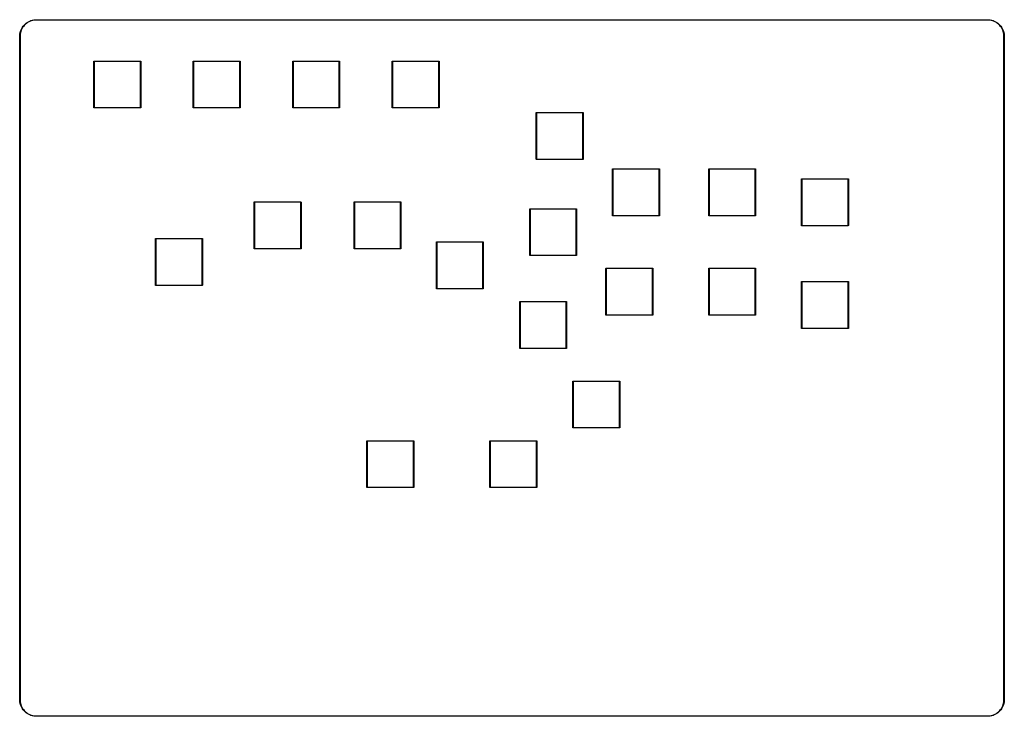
# Model space of a CAD drawing. Extents: x 50 to 348, y -240 to -29.
import ezdxf

# ---------------------------------------------------------------- set-up
doc = ezdxf.new("R2010")
doc.units = 0
doc.layers.add('BLACK', color=7, linetype='CONTINUOUS')

msp = doc.modelspace()

# ---------------------------------------------------------------- linework, layer by layer
at = {"layer": 'BLACK', "linetype": 'CONTINUOUS'}
for p, q in [((53.895801, -29.759156), (54.295832, -29.640062)), ((54.463137, -29.698264), (54.045622, -29.810136)), ((54.295832, -29.640062), (54.704331, -29.554409)), ((54.888814, -29.623206), (54.463137, -29.698264)), ((54.704331, -29.554409), (55.118508, -29.502782)), ((55.319412, -29.585534), (54.888814, -29.623206)), ((55.118508, -29.502782), (55.535534, -29.485534)), ((55.535534, -29.585534), (55.319412, -29.585534)), ((55.535534, -29.485534), (342.535534, -29.485534)), ((342.535534, -29.585534), (55.535534, -29.585534)), ((342.535534, -29.485534), (342.952557, -29.502785)), ((342.751654, -29.585535), (342.535534, -29.585534)), ((343.182249, -29.62321), (342.751654, -29.585535)), ((342.952557, -29.502785), (343.366731, -29.554415)), ((343.607922, -29.698271), (343.182249, -29.62321)), ((343.366731, -29.554415), (343.775227, -29.64007)), ((344.025434, -29.810146), (343.607922, -29.698271)), ((343.775227, -29.64007), (344.175254, -29.759166)), ((50.759156, -32.895801), (50.910878, -32.506971)), ((50.957972, -32.639446), (50.810136, -33.045622)), ((50.910878, -32.506971), (51.09419, -32.131999)), ((51.140646, -32.2477), (50.957972, -32.639446)), ((51.09419, -32.131999), (51.307842, -31.773445)), ((51.356768, -31.873366), (51.140646, -32.2477)), ((51.307842, -31.773445), (51.550373, -31.433759)), ((51.604692, -31.519293), (51.356768, -31.873366)), ((51.550373, -31.433759), (51.820127, -31.115261)), ((51.882533, -31.188175), (51.604692, -31.519293)), ((51.820127, -31.115261), (52.115261, -30.820127)), ((52.188175, -30.882533), (51.882533, -31.188175)), ((52.115261, -30.820127), (52.433759, -30.550373)), ((52.519293, -30.604692), (52.188175, -30.882533)), ((52.433759, -30.550373), (52.773445, -30.307842)), ((52.873366, -30.356768), (52.519293, -30.604692)), ((52.773445, -30.307842), (53.131999, -30.09419)), ((53.2477, -30.140646), (52.873366, -30.356768)), ((53.131999, -30.09419), (53.506971, -29.910878)), ((53.639446, -29.957972), (53.2477, -30.140646)), ((53.506971, -29.910878), (53.895801, -29.759156)), ((54.045622, -29.810136), (53.639446, -29.957972)), ((344.431606, -29.957984), (344.025434, -29.810146)), ((344.175254, -29.759166), (344.56408, -29.91089)), ((344.823347, -30.140659), (344.431606, -29.957984)), ((344.56408, -29.91089), (344.939048, -30.094204)), ((345.197677, -30.356782), (344.823347, -30.140659)), ((344.939048, -30.094204), (345.297598, -30.307857)), ((345.551746, -30.604707), (345.197677, -30.356782)), ((345.297598, -30.307857), (345.63728, -30.550388)), ((345.882859, -30.882548), (345.551746, -30.604707)), ((345.63728, -30.550388), (345.955774, -30.820143)), ((346.188498, -31.18819), (345.882859, -30.882548)), ((345.955774, -30.820143), (346.250904, -31.115276)), ((346.466334, -31.519307), (346.188498, -31.18819)), ((346.250904, -31.115276), (346.520654, -31.433774)), ((346.714255, -31.87338), (346.466334, -31.519307)), ((346.520654, -31.433774), (346.763181, -31.773459)), ((346.930372, -32.247712), (346.714255, -31.87338)), ((346.763181, -31.773459), (346.976829, -32.132012)), ((347.113042, -32.639456), (346.930372, -32.247712)), ((346.976829, -32.132012), (347.160138, -32.506983)), ((347.260874, -33.045631), (347.113042, -32.639456)), ((347.160138, -32.506983), (347.311856, -32.895811)), ((50.485534, -34.535534), (50.502782, -34.118508)), ((50.485534, -234.535534), (50.485534, -34.535534)), ((50.502782, -34.118508), (50.554409, -33.704331)), ((50.554409, -33.704331), (50.640062, -33.295832)), ((50.623206, -33.888814), (50.585534, -34.319412)), ((50.585534, -34.319412), (50.585534, -34.535534)), ((50.585534, -34.535534), (50.585534, -234.535534)), ((50.698264, -33.463137), (50.623206, -33.888814)), ((50.640062, -33.295832), (50.759156, -32.895801)), ((50.810136, -33.045622), (50.698264, -33.463137)), ((347.372744, -33.463143), (347.260874, -33.045631)), ((347.311856, -32.895811), (347.430947, -33.29584)), ((347.447798, -33.888818), (347.372744, -33.463143)), ((347.430947, -33.29584), (347.516597, -33.704337)), ((347.485468, -34.319413), (347.447798, -33.888818)), ((347.485466, -34.535534), (347.485468, -34.319413)), ((347.485534, -34.535534), (347.485466, -34.535534)), ((347.485534, -234.535534), (347.485534, -34.535534)), ((347.516597, -33.704337), (347.568221, -34.118511)), ((347.568221, -34.118511), (347.585448, -34.535102)), ((347.585448, -34.535102), (347.585534, -34.535534)), ((347.585534, -34.535534), (347.585534, -234.535534)), ((72.88, -42.01), (72.883806, -41.990866)), ((72.88, -56.06), (72.88, -42.01)), ((72.883806, -41.990866), (72.910866, -41.963806)), ((72.910866, -41.963806), (72.93, -41.96)), ((72.93, -41.96), (86.98, -41.96)), ((72.98, -42.06), (72.98, -56.01)), ((86.93, -42.06), (72.98, -42.06)), ((86.93, -56.01), (86.93, -42.06)), ((86.98, -41.96), (86.999134, -41.963806)), ((86.999134, -41.963806), (87.026194, -41.990866)), ((87.026194, -41.990866), (87.03, -42.01)), ((87.03, -42.01), (87.03, -56.06)), ((102.88, -42.01), (102.883806, -41.990866)), ((102.88, -56.06), (102.88, -42.01)), ((102.883806, -41.990866), (102.910866, -41.963806)), ((102.910866, -41.963806), (102.93, -41.96)), ((102.93, -41.96), (116.98, -41.96)), ((102.98, -42.06), (102.98, -56.01)), ((116.93, -42.06), (102.98, -42.06)), ((116.93, -56.01), (116.93, -42.06)), ((116.98, -41.96), (116.999134, -41.963806)), ((116.999134, -41.963806), (117.026194, -41.990866)), ((117.026194, -41.990866), (117.03, -42.01)), ((117.03, -42.01), (117.03, -56.06)), ((132.88, -42.01), (132.883806, -41.990866)), ((132.88, -56.06), (132.88, -42.01)), ((132.883806, -41.990866), (132.910866, -41.963806)), ((132.910866, -41.963806), (132.93, -41.96)), ((132.93, -41.96), (146.98, -41.96)), ((132.98, -42.06), (132.98, -56.01)), ((146.93, -42.06), (132.98, -42.06)), ((146.93, -56.01), (146.93, -42.06)), ((146.98, -41.96), (146.999134, -41.963806)), ((146.999134, -41.963806), (147.026194, -41.990866)), ((147.026194, -41.990866), (147.03, -42.01)), ((147.03, -42.01), (147.03, -56.06)), ((162.88, -42.01), (162.883806, -41.990866)), ((162.88, -56.06), (162.88, -42.01)), ((162.883806, -41.990866), (162.910866, -41.963806)), ((162.910866, -41.963806), (162.93, -41.96)), ((162.93, -41.96), (176.98, -41.96)), ((162.98, -42.06), (162.98, -56.01)), ((176.93, -42.06), (162.98, -42.06)), ((176.93, -56.01), (176.93, -42.06)), ((176.98, -41.96), (176.999134, -41.963806)), ((176.999134, -41.963806), (177.026194, -41.990866)), ((177.026194, -41.990866), (177.03, -42.01)), ((177.03, -42.01), (177.03, -56.06)), ((72.883806, -56.079134), (72.88, -56.06)), ((72.910866, -56.106194), (72.883806, -56.079134)), ((72.93, -56.11), (72.910866, -56.106194)), ((86.98, -56.11), (72.93, -56.11)), ((72.98, -56.01), (86.93, -56.01)), ((86.999134, -56.106194), (86.98, -56.11)), ((87.026194, -56.079134), (86.999134, -56.106194)), ((87.03, -56.06), (87.026194, -56.079134)), ((102.883806, -56.079134), (102.88, -56.06)), ((102.910866, -56.106194), (102.883806, -56.079134)), ((102.93, -56.11), (102.910866, -56.106194)), ((116.98, -56.11), (102.93, -56.11)), ((102.98, -56.01), (116.93, -56.01)), ((116.999134, -56.106194), (116.98, -56.11)), ((117.026194, -56.079134), (116.999134, -56.106194)), ((117.03, -56.06), (117.026194, -56.079134)), ((132.883806, -56.079134), (132.88, -56.06)), ((132.910866, -56.106194), (132.883806, -56.079134)), ((132.93, -56.11), (132.910866, -56.106194)), ((146.98, -56.11), (132.93, -56.11)), ((132.98, -56.01), (146.93, -56.01)), ((146.999134, -56.106194), (146.98, -56.11)), ((147.026194, -56.079134), (146.999134, -56.106194)), ((147.03, -56.06), (147.026194, -56.079134)), ((162.883806, -56.079134), (162.88, -56.06)), ((162.910866, -56.106194), (162.883806, -56.079134)), ((162.93, -56.11), (162.910866, -56.106194)), ((176.98, -56.11), (162.93, -56.11)), ((162.98, -56.01), (176.93, -56.01)), ((176.999134, -56.106194), (176.98, -56.11)), ((177.026194, -56.079134), (176.999134, -56.106194)), ((177.03, -56.06), (177.026194, -56.079134)), ((206.37, -57.51), (206.373806, -57.490866)), ((206.37, -71.56), (206.37, -57.51)), ((206.373806, -57.490866), (206.400866, -57.463806)), ((206.400866, -57.463806), (206.42, -57.46)), ((206.42, -57.46), (220.48, -57.46)), ((206.47, -57.56), (206.47, -71.51)), ((220.43, -57.56), (206.47, -57.56)), ((220.43, -71.51), (220.43, -57.56)), ((220.48, -57.46), (220.499134, -57.463806)), ((220.499134, -57.463806), (220.526194, -57.490866)), ((220.526194, -57.490866), (220.53, -57.51)), ((220.53, -57.51), (220.53, -71.56)), ((206.373806, -71.579134), (206.37, -71.56)), ((206.400866, -71.606194), (206.373806, -71.579134)), ((206.42, -71.61), (206.400866, -71.606194)), ((220.48, -71.61), (206.42, -71.61)), ((206.47, -71.51), (220.43, -71.51)), ((220.499134, -71.606194), (220.48, -71.61)), ((220.526194, -71.579134), (220.499134, -71.606194)), ((220.53, -71.56), (220.526194, -71.579134)), ((229.38, -74.51), (229.383806, -74.490866)), ((229.38, -88.56), (229.38, -74.51)), ((229.383806, -74.490866), (229.410866, -74.463806)), ((229.410866, -74.463806), (229.43, -74.46)), ((229.43, -74.46), (243.48, -74.46)), ((229.48, -74.56), (229.48, -88.51)), ((243.43, -74.56), (229.48, -74.56)), ((243.43, -88.51), (243.43, -74.56)), ((243.48, -74.46), (243.499134, -74.463806)), ((243.499134, -74.463806), (243.526194, -74.490866)), ((243.526194, -74.490866), (243.53, -74.51)), ((243.53, -74.51), (243.53, -88.56)), ((258.38, -74.51), (258.383806, -74.490866)), ((258.38, -88.56), (258.38, -74.51)), ((258.383806, -74.490866), (258.410866, -74.463806)), ((258.410866, -74.463806), (258.43, -74.46)), ((258.43, -74.46), (272.48, -74.46)), ((258.48, -74.56), (258.48, -88.51)), ((272.43, -74.56), (258.48, -74.56)), ((272.43, -88.51), (272.43, -74.56)), ((272.48, -74.46), (272.499134, -74.463806)), ((272.499134, -74.463806), (272.526194, -74.490866)), ((272.526194, -74.490866), (272.53, -74.51)), ((272.53, -74.51), (272.53, -88.56)), ((286.38, -77.51), (286.383806, -77.490866)), ((286.38, -91.56), (286.38, -77.51)), ((286.383806, -77.490866), (286.410866, -77.463806)), ((286.410866, -77.463806), (286.43, -77.46)), ((286.43, -77.46), (300.48, -77.46)), ((286.48, -77.56), (286.48, -91.51)), ((300.43, -77.56), (286.48, -77.56)), ((300.43, -91.51), (300.43, -77.56)), ((300.48, -77.46), (300.499134, -77.463806)), ((300.499134, -77.463806), (300.526194, -77.490866)), ((300.526194, -77.490866), (300.53, -77.51)), ((300.53, -77.51), (300.53, -91.56)), ((121.22, -84.51), (121.223806, -84.490866)), ((121.22, -98.56), (121.22, -84.51)), ((121.223806, -84.490866), (121.250866, -84.463806)), ((121.250866, -84.463806), (121.27, -84.46)), ((121.27, -84.46), (135.32, -84.46)), ((121.32, -84.56), (121.32, -98.51)), ((135.27, -84.56), (121.32, -84.56)), ((135.27, -98.51), (135.27, -84.56)), ((135.32, -84.46), (135.339134, -84.463806)), ((135.339134, -84.463806), (135.366194, -84.490866)), ((135.366194, -84.490866), (135.37, -84.51)), ((135.37, -84.51), (135.37, -98.56)), ((151.38, -84.51), (151.383806, -84.490866)), ((151.38, -98.56), (151.38, -84.51)), ((151.383806, -84.490866), (151.410866, -84.463806)), ((151.410866, -84.463806), (151.43, -84.46)), ((151.43, -84.46), (165.48, -84.46)), ((151.48, -84.56), (151.48, -98.51)), ((165.43, -84.56), (151.48, -84.56)), ((165.43, -98.51), (165.43, -84.56)), ((165.48, -84.46), (165.499134, -84.463806)), ((165.499134, -84.463806), (165.526194, -84.490866)), ((165.526194, -84.490866), (165.53, -84.51)), ((165.53, -84.51), (165.53, -98.56)), ((204.41, -86.54), (204.413806, -86.520866)), ((204.41, -100.54), (204.41, -86.54)), ((204.413806, -86.520866), (204.440866, -86.493806)), ((204.440866, -86.493806), (204.46, -86.49)), ((204.46, -86.49), (218.46, -86.49)), ((204.51, -86.59), (204.51, -100.49)), ((218.41, -86.59), (204.51, -86.59)), ((218.41, -100.49), (218.41, -86.59)), ((218.46, -86.49), (218.479134, -86.493806)), ((218.479134, -86.493806), (218.506194, -86.520866)), ((218.506194, -86.520866), (218.51, -86.54)), ((218.51, -86.54), (218.51, -100.54)), ((229.383806, -88.579134), (229.38, -88.56)), ((229.410866, -88.606194), (229.383806, -88.579134)), ((229.43, -88.61), (229.410866, -88.606194)), ((243.48, -88.61), (229.43, -88.61)), ((229.48, -88.51), (243.43, -88.51)), ((243.499134, -88.606194), (243.48, -88.61)), ((243.526194, -88.579134), (243.499134, -88.606194)), ((243.53, -88.56), (243.526194, -88.579134)), ((258.383806, -88.579134), (258.38, -88.56)), ((258.410866, -88.606194), (258.383806, -88.579134)), ((258.43, -88.61), (258.410866, -88.606194)), ((272.48, -88.61), (258.43, -88.61)), ((258.48, -88.51), (272.43, -88.51)), ((272.499134, -88.606194), (272.48, -88.61)), ((272.526194, -88.579134), (272.499134, -88.606194)), ((272.53, -88.56), (272.526194, -88.579134)), ((286.383806, -91.579134), (286.38, -91.56)), ((286.410866, -91.606194), (286.383806, -91.579134)), ((286.43, -91.61), (286.410866, -91.606194)), ((300.48, -91.61), (286.43, -91.61)), ((286.48, -91.51), (300.43, -91.51)), ((300.499134, -91.606194), (300.48, -91.61)), ((300.526194, -91.579134), (300.499134, -91.606194)), ((300.53, -91.56), (300.526194, -91.579134)), ((91.46, -95.51), (91.463806, -95.490866)), ((91.46, -109.56), (91.46, -95.51)), ((91.463806, -95.490866), (91.490866, -95.463806)), ((91.490866, -95.463806), (91.51, -95.46)), ((91.51, -95.46), (105.56, -95.46)), ((91.56, -95.56), (91.56, -109.51)), ((105.51, -95.56), (91.56, -95.56)), ((105.51, -109.51), (105.51, -95.56)), ((105.56, -95.46), (105.579134, -95.463806)), ((105.579134, -95.463806), (105.606194, -95.490866)), ((105.606194, -95.490866), (105.61, -95.51)), ((105.61, -95.51), (105.61, -109.56)), ((176.22, -96.51), (176.223806, -96.490866)), ((176.22, -110.56), (176.22, -96.51)), ((176.223806, -96.490866), (176.250866, -96.463806)), ((176.250866, -96.463806), (176.27, -96.46)), ((176.27, -96.46), (190.32, -96.46)), ((176.32, -96.56), (176.32, -110.51)), ((190.27, -96.56), (176.32, -96.56)), ((190.27, -110.51), (190.27, -96.56)), ((190.32, -96.46), (190.339134, -96.463806)), ((190.339134, -96.463806), (190.366194, -96.490866)), ((190.366194, -96.490866), (190.37, -96.51)), ((190.37, -96.51), (190.37, -110.56)), ((121.223806, -98.579134), (121.22, -98.56)), ((121.250866, -98.606194), (121.223806, -98.579134)), ((121.27, -98.61), (121.250866, -98.606194)), ((135.32, -98.61), (121.27, -98.61)), ((121.32, -98.51), (135.27, -98.51)), ((135.339134, -98.606194), (135.32, -98.61)), ((135.366194, -98.579134), (135.339134, -98.606194)), ((135.37, -98.56), (135.366194, -98.579134)), ((151.383806, -98.579134), (151.38, -98.56)), ((151.410866, -98.606194), (151.383806, -98.579134)), ((151.43, -98.61), (151.410866, -98.606194)), ((165.48, -98.61), (151.43, -98.61)), ((151.48, -98.51), (165.43, -98.51)), ((165.499134, -98.606194), (165.48, -98.61)), ((165.526194, -98.579134), (165.499134, -98.606194)), ((165.53, -98.56), (165.526194, -98.579134)), ((204.413806, -100.559134), (204.41, -100.54)), ((204.440866, -100.586194), (204.413806, -100.559134)), ((204.46, -100.59), (204.440866, -100.586194)), ((218.46, -100.59), (204.46, -100.59)), ((204.51, -100.49), (218.41, -100.49)), ((218.479134, -100.586194), (218.46, -100.59)), ((218.506194, -100.559134), (218.479134, -100.586194)), ((218.51, -100.54), (218.506194, -100.559134)), ((227.38, -104.51), (227.383806, -104.490866)), ((227.38, -118.56), (227.38, -104.51)), ((227.383806, -104.490866), (227.410866, -104.463806)), ((227.410866, -104.463806), (227.43, -104.46)), ((227.43, -104.46), (241.48, -104.46)), ((227.48, -104.56), (227.48, -118.51)), ((241.43, -104.56), (227.48, -104.56)), ((241.43, -118.51), (241.43, -104.56)), ((241.48, -104.46), (241.499134, -104.463806)), ((241.499134, -104.463806), (241.526194, -104.490866)), ((241.526194, -104.490866), (241.53, -104.51)), ((241.53, -104.51), (241.53, -118.56)), ((258.38, -104.51), (258.383806, -104.490866)), ((258.38, -118.56), (258.38, -104.51)), ((258.383806, -104.490866), (258.410866, -104.463806)), ((258.410866, -104.463806), (258.43, -104.46)), ((258.43, -104.46), (272.48, -104.46)), ((258.48, -104.56), (258.48, -118.51)), ((272.43, -104.56), (258.48, -104.56)), ((272.43, -118.51), (272.43, -104.56)), ((272.48, -104.46), (272.499134, -104.463806)), ((272.499134, -104.463806), (272.526194, -104.490866)), ((272.526194, -104.490866), (272.53, -104.51)), ((272.53, -104.51), (272.53, -118.56)), ((91.463806, -109.579134), (91.46, -109.56)), ((91.490866, -109.606194), (91.463806, -109.579134)), ((91.51, -109.61), (91.490866, -109.606194)), ((105.56, -109.61), (91.51, -109.61)), ((91.56, -109.51), (105.51, -109.51)), ((105.579134, -109.606194), (105.56, -109.61)), ((105.606194, -109.579134), (105.579134, -109.606194)), ((105.61, -109.56), (105.606194, -109.579134)), ((286.38, -108.51), (286.383806, -108.490866)), ((286.38, -122.56), (286.38, -108.51)), ((286.383806, -108.490866), (286.410866, -108.463806)), ((286.410866, -108.463806), (286.43, -108.46)), ((286.43, -108.46), (300.48, -108.46)), ((286.48, -108.56), (286.48, -122.51)), ((300.43, -108.56), (286.48, -108.56)), ((300.43, -122.51), (300.43, -108.56)), ((300.48, -108.46), (300.499134, -108.463806)), ((300.499134, -108.463806), (300.526194, -108.490866)), ((300.526194, -108.490866), (300.53, -108.51)), ((300.53, -108.51), (300.53, -122.56)), ((176.223806, -110.579134), (176.22, -110.56)), ((176.250866, -110.606194), (176.223806, -110.579134)), ((176.27, -110.61), (176.250866, -110.606194)), ((190.32, -110.61), (176.27, -110.61)), ((176.32, -110.51), (190.27, -110.51)), ((190.339134, -110.606194), (190.32, -110.61)), ((190.366194, -110.579134), (190.339134, -110.606194)), ((190.37, -110.56), (190.366194, -110.579134)), ((201.38, -114.51), (201.383806, -114.490866)), ((201.38, -128.56), (201.38, -114.51)), ((201.383806, -114.490866), (201.410866, -114.463806)), ((201.410866, -114.463806), (201.43, -114.46)), ((201.43, -114.46), (215.48, -114.46)), ((201.48, -114.56), (201.48, -128.51)), ((215.43, -114.56), (201.48, -114.56)), ((215.43, -128.51), (215.43, -114.56)), ((215.48, -114.46), (215.499134, -114.463806)), ((215.499134, -114.463806), (215.526194, -114.490866)), ((215.526194, -114.490866), (215.53, -114.51)), ((215.53, -114.51), (215.53, -128.56)), ((227.383806, -118.579134), (227.38, -118.56)), ((227.410866, -118.606194), (227.383806, -118.579134)), ((227.43, -118.61), (227.410866, -118.606194)), ((241.48, -118.61), (227.43, -118.61)), ((227.48, -118.51), (241.43, -118.51)), ((241.499134, -118.606194), (241.48, -118.61)), ((241.526194, -118.579134), (241.499134, -118.606194)), ((241.53, -118.56), (241.526194, -118.579134)), ((258.383806, -118.579134), (258.38, -118.56)), ((258.410866, -118.606194), (258.383806, -118.579134)), ((258.43, -118.61), (258.410866, -118.606194)), ((272.48, -118.61), (258.43, -118.61)), ((258.48, -118.51), (272.43, -118.51)), ((272.499134, -118.606194), (272.48, -118.61)), ((272.526194, -118.579134), (272.499134, -118.606194)), ((272.53, -118.56), (272.526194, -118.579134)), ((286.383806, -122.579134), (286.38, -122.56)), ((286.410866, -122.606194), (286.383806, -122.579134)), ((286.43, -122.61), (286.410866, -122.606194)), ((300.48, -122.61), (286.43, -122.61)), ((286.48, -122.51), (300.43, -122.51)), ((300.499134, -122.606194), (300.48, -122.61)), ((300.526194, -122.579134), (300.499134, -122.606194)), ((300.53, -122.56), (300.526194, -122.579134)), ((201.383806, -128.579134), (201.38, -128.56)), ((201.410866, -128.606194), (201.383806, -128.579134)), ((201.43, -128.61), (201.410866, -128.606194)), ((215.48, -128.61), (201.43, -128.61)), ((201.48, -128.51), (215.43, -128.51)), ((215.499134, -128.606194), (215.48, -128.61)), ((215.526194, -128.579134), (215.499134, -128.606194)), ((215.53, -128.56), (215.526194, -128.579134)), ((217.38, -138.51), (217.383806, -138.490866)), ((217.38, -152.56), (217.38, -138.51)), ((217.383806, -138.490866), (217.410866, -138.463806)), ((217.410866, -138.463806), (217.43, -138.46)), ((217.43, -138.46), (231.48, -138.46)), ((217.48, -138.56), (217.48, -152.51)), ((231.43, -138.56), (217.48, -138.56)), ((231.43, -152.51), (231.43, -138.56)), ((231.48, -138.46), (231.499134, -138.463806)), ((231.499134, -138.463806), (231.526194, -138.490866)), ((231.526194, -138.490866), (231.53, -138.51)), ((231.53, -138.51), (231.53, -152.56)), ((217.383806, -152.579134), (217.38, -152.56)), ((217.410866, -152.606194), (217.383806, -152.579134)), ((217.43, -152.61), (217.410866, -152.606194)), ((231.48, -152.61), (217.43, -152.61)), ((217.48, -152.51), (231.43, -152.51)), ((231.499134, -152.606194), (231.48, -152.61)), ((231.526194, -152.579134), (231.499134, -152.606194)), ((231.53, -152.56), (231.526194, -152.579134)), ((155.22, -156.51), (155.223806, -156.490866)), ((155.22, -170.56), (155.22, -156.51)), ((155.223806, -156.490866), (155.250866, -156.463806)), ((155.250866, -156.463806), (155.27, -156.46)), ((155.27, -156.46), (169.32, -156.46)), ((155.32, -156.56), (155.32, -170.51)), ((169.27, -156.56), (155.32, -156.56)), ((169.27, -170.51), (169.27, -156.56)), ((169.32, -156.46), (169.339134, -156.463806)), ((169.339134, -156.463806), (169.366194, -156.490866)), ((169.366194, -156.490866), (169.37, -156.51)), ((169.37, -156.51), (169.37, -170.56)), ((192.38, -156.51), (192.383806, -156.490866)), ((192.38, -170.56), (192.38, -156.51)), ((192.383806, -156.490866), (192.410866, -156.463806)), ((192.410866, -156.463806), (192.43, -156.46)), ((192.43, -156.46), (206.48, -156.46)), ((192.48, -156.56), (192.48, -170.51)), ((206.43, -156.56), (192.48, -156.56)), ((206.43, -170.51), (206.43, -156.56)), ((206.48, -156.46), (206.499134, -156.463806)), ((206.499134, -156.463806), (206.526194, -156.490866)), ((206.526194, -156.490866), (206.53, -156.51)), ((206.53, -156.51), (206.53, -170.56)), ((155.223806, -170.579134), (155.22, -170.56)), ((155.250866, -170.606194), (155.223806, -170.579134)), ((155.27, -170.61), (155.250866, -170.606194)), ((169.32, -170.61), (155.27, -170.61)), ((155.32, -170.51), (169.27, -170.51)), ((169.339134, -170.606194), (169.32, -170.61)), ((169.366194, -170.579134), (169.339134, -170.606194)), ((169.37, -170.56), (169.366194, -170.579134)), ((192.383806, -170.579134), (192.38, -170.56)), ((192.410866, -170.606194), (192.383806, -170.579134)), ((192.43, -170.61), (192.410866, -170.606194)), ((206.48, -170.61), (192.43, -170.61)), ((192.48, -170.51), (206.43, -170.51)), ((206.499134, -170.606194), (206.48, -170.61)), ((206.526194, -170.579134), (206.499134, -170.606194)), ((206.53, -170.56), (206.526194, -170.579134)), ((50.502717, -234.952563), (50.485466, -234.535534)), ((50.485466, -234.535534), (50.485534, -234.535534)), ((50.585534, -234.535534), (50.585466, -234.535875)), ((50.585466, -234.535875), (50.585467, -234.751657)), ((347.485533, -234.751655), (347.485534, -234.535534)), ((347.585534, -234.535534), (347.568283, -234.952559)), ((50.554348, -235.366742), (50.502717, -234.952563)), ((50.640004, -235.775243), (50.554348, -235.366742)), ((50.585467, -234.751657), (50.623143, -235.182258)), ((50.623143, -235.182258), (50.698205, -235.607937)), ((50.759102, -236.175276), (50.640004, -235.775243)), ((50.698205, -235.607937), (50.810081, -236.025454)), ((50.910827, -236.564107), (50.759102, -236.175276)), ((50.810081, -236.025454), (50.957921, -236.431632)), ((51.094144, -236.939081), (50.910827, -236.564107)), ((50.957921, -236.431632), (51.140599, -236.823379)), ((51.3078, -237.297636), (51.094144, -236.939081)), ((51.140599, -236.823379), (51.356724, -237.197714)), ((51.550335, -237.637322), (51.3078, -237.297636)), ((51.356724, -237.197714), (51.604653, -237.551787)), ((51.820092, -237.95582), (51.550335, -237.637322)), ((51.604653, -237.551787), (51.882498, -237.882905)), ((346.188524, -237.882882), (346.466364, -237.551765)), ((346.520683, -237.637299), (346.25093, -237.955796)), ((346.466364, -237.551765), (346.714289, -237.197693)), ((346.763214, -237.297614), (346.520683, -237.637299)), ((346.714289, -237.197693), (346.930411, -236.823361)), ((346.976866, -236.939062), (346.763214, -237.297614)), ((346.930411, -236.823361), (347.113086, -236.431616)), ((347.16018, -236.56409), (346.976866, -236.939062)), ((347.113086, -236.431616), (347.260923, -236.025442)), ((347.311903, -236.175262), (347.16018, -236.56409)), ((347.260923, -236.025442), (347.372797, -235.607928)), ((347.430999, -235.775233), (347.311903, -236.175262)), ((347.372797, -235.607928), (347.447858, -235.182252)), ((347.516654, -235.366735), (347.430999, -235.775233)), ((347.447858, -235.182252), (347.485533, -234.751655)), ((347.568283, -234.952559), (347.516654, -235.366735)), ((52.11523, -238.250954), (51.820092, -237.95582)), ((51.882498, -237.882905), (52.188144, -238.188548)), ((52.433732, -238.520707), (52.11523, -238.250954)), ((52.188144, -238.188548), (52.519266, -238.466388)), ((52.773422, -238.763238), (52.433732, -238.520707)), ((52.519266, -238.466388), (52.873343, -238.714312)), ((53.13198, -238.976889), (52.773422, -238.763238)), ((52.873343, -238.714312), (53.247681, -238.930432)), ((53.506956, -239.1602), (53.13198, -238.976889)), ((53.247681, -238.930432), (53.63943, -239.113105)), ((53.895789, -239.31192), (53.506956, -239.1602)), ((53.63943, -239.113105), (54.04561, -239.260939)), ((54.295823, -239.431013), (53.895789, -239.31192)), ((54.04561, -239.260939), (54.463129, -239.37281)), ((54.704326, -239.516664), (54.295823, -239.431013)), ((54.463129, -239.37281), (54.888809, -239.447866)), ((55.118506, -239.568288), (54.704326, -239.516664)), ((54.888809, -239.447866), (55.319411, -239.485536)), ((55.535534, -239.585534), (55.118506, -239.568288)), ((55.319411, -239.485536), (55.535534, -239.485534)), ((55.535534, -239.485534), (342.535534, -239.485534)), ((342.535534, -239.585534), (55.535534, -239.585534)), ((342.535534, -239.485534), (342.751655, -239.485533)), ((342.952559, -239.568283), (342.535534, -239.585534)), ((342.751655, -239.485533), (343.182252, -239.447858)), ((343.366735, -239.516654), (342.952559, -239.568283)), ((343.182252, -239.447858), (343.607928, -239.372797)), ((343.775233, -239.430999), (343.366735, -239.516654)), ((343.607928, -239.372797), (344.025442, -239.260923)), ((344.175262, -239.311903), (343.775233, -239.430999)), ((344.025442, -239.260923), (344.431616, -239.113086)), ((344.56409, -239.16018), (344.175262, -239.311903)), ((344.431616, -239.113086), (344.823361, -238.930411)), ((344.939062, -238.976866), (344.56409, -239.16018)), ((344.823361, -238.930411), (345.197693, -238.714289)), ((345.297614, -238.763214), (344.939062, -238.976866)), ((345.197693, -238.714289), (345.551765, -238.466364)), ((345.637299, -238.520683), (345.297614, -238.763214)), ((345.551765, -238.466364), (345.882882, -238.188524)), ((345.955796, -238.25093), (345.637299, -238.520683)), ((345.882882, -238.188524), (346.188524, -237.882882)), ((346.25093, -237.955796), (345.955796, -238.25093))]:
    msp.add_line(p, q, dxfattribs=at)

doc.saveas('drawing.dxf')
